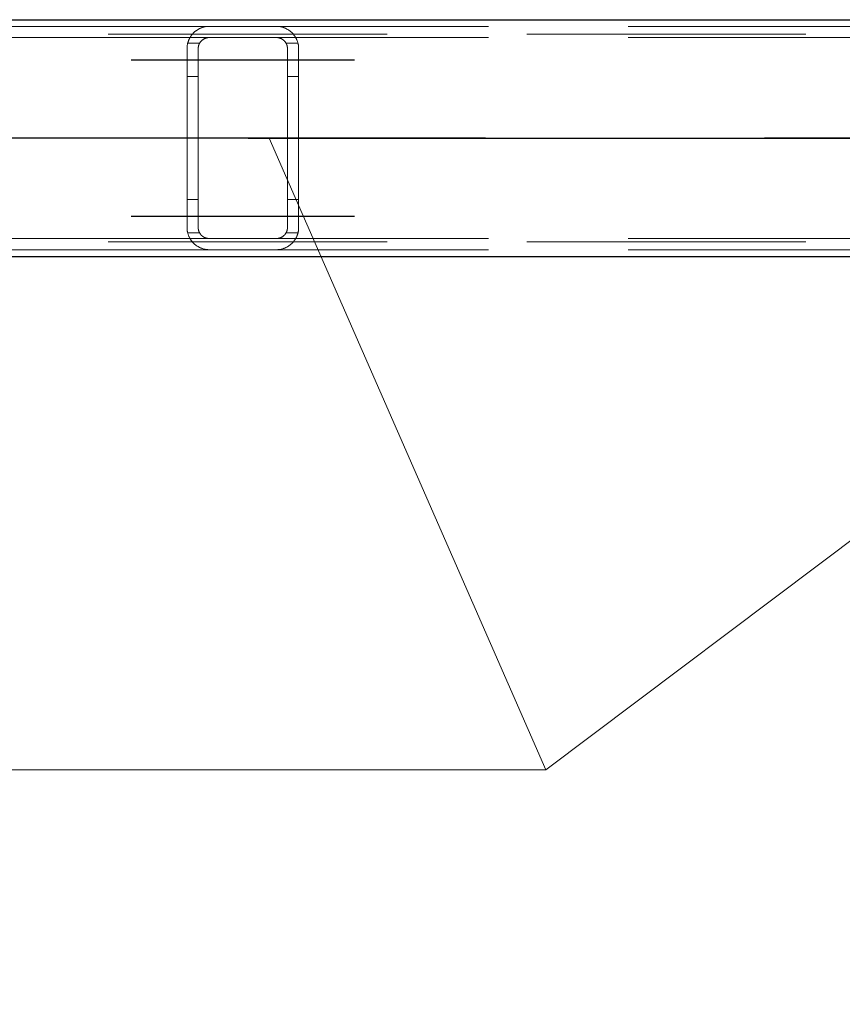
# Model space of a CAD drawing. Header units: millimetres. Extents: x -851 to 2, y 9346 to 10016.
# Tile 60 of 256: x -605.87 to -598.5, y 9385.17 to 9393.99. Entities that reach past the tile are written whole.
import ezdxf

# ---------------------------------------------------------------- set-up
doc = ezdxf.new("R2010")
doc.units = ezdxf.units.MM
doc.header["$LTSCALE"] = 10
doc.linetypes.add('HIDDEN', pattern=[0.375, 0.25, -0.125])
doc.linetypes.add('MITTE', pattern=[2, 1.25, -0.25, 0.25, -0.25])
for name, color, linetype, lineweight in [('PS_Hidden', 2, 'HIDDEN', 9), ('PS_Pos', 1, 'Continuous', 15), ('PS_Shape', 161, 'Continuous', 30), ('PS_SOLID', 7, 'Continuous', 30)]:
    doc.layers.add(name, color=color, linetype=linetype, lineweight=lineweight)
doc.layers.add('PS_Mid', color=5, linetype='MITTE')
doc.styles.add('simplex', font='simplex.shx', dxfattribs={"width": 0.75})

# ---------------------------------------------------------------- blocks, each defined once
blk = doc.blocks.new('*X1129')
at = {"layer": 'PS_Hidden', "color": 2, "linetype": 'HIDDEN'}
for p, q in [((-604.1684, 9393.932), (-613.5684, 9393.932)), ((-604.2862, 9393.8936), (-604.2823, 9393.8964)), ((-604.2823, 9393.8964), (-604.2783, 9393.8991)), ((-604.2783, 9393.8991), (-604.2741, 9393.9018)), ((-604.2741, 9393.9018), (-604.2697, 9393.9044)), ((-604.2697, 9393.9044), (-604.2652, 9393.907)), ((-604.2652, 9393.907), (-604.2605, 9393.9095)), ((-604.2605, 9393.9095), (-604.2556, 9393.9119)), ((-604.2556, 9393.9119), (-604.2506, 9393.9143)), ((-604.2506, 9393.9143), (-604.2455, 9393.9165)), ((-604.2455, 9393.9165), (-604.2402, 9393.9187)), ((-604.2402, 9393.9187), (-604.2348, 9393.9207)), ((-604.2348, 9393.9207), (-604.2293, 9393.9225)), ((-604.2293, 9393.9225), (-604.2236, 9393.9243)), ((-604.2236, 9393.9243), (-604.2177, 9393.9259)), ((-604.2177, 9393.9259), (-604.2114, 9393.9274)), ((-604.2114, 9393.9274), (-604.2046, 9393.9287)), ((-604.2046, 9393.9287), (-604.1976, 9393.9299)), ((-604.1976, 9393.9299), (-604.1904, 9393.9308)), ((-604.1904, 9393.9308), (-604.183, 9393.9315)), ((-604.183, 9393.9315), (-604.1756, 9393.9319)), ((-604.1756, 9393.9319), (-604.1684, 9393.932)), ((-604.1684, 9393.932), (-603.5684, 9393.932)), ((-594.1684, 9393.932), (-603.5684, 9393.932)), ((-603.5684, 9393.932), (-603.561, 9393.9319)), ((-603.561, 9393.9319), (-603.5536, 9393.9315)), ((-603.5536, 9393.9315), (-603.5464, 9393.9308)), ((-603.5464, 9393.9308), (-603.5392, 9393.9299)), ((-603.5392, 9393.9299), (-603.5323, 9393.9288)), ((-603.5323, 9393.9288), (-603.5257, 9393.9274)), ((-603.5257, 9393.9274), (-603.5194, 9393.9259)), ((-603.5194, 9393.9259), (-603.5134, 9393.9243)), ((-603.5134, 9393.9243), (-603.5078, 9393.9226)), ((-603.5078, 9393.9226), (-603.5025, 9393.9209)), ((-603.5025, 9393.9209), (-603.4973, 9393.919)), ((-603.4973, 9393.919), (-603.4923, 9393.917)), ((-603.4923, 9393.917), (-603.4873, 9393.9149)), ((-603.4873, 9393.9149), (-603.4825, 9393.9126)), ((-603.4825, 9393.9126), (-603.4778, 9393.9103)), ((-603.4778, 9393.9103), (-603.4732, 9393.9079)), ((-603.4732, 9393.9079), (-603.4687, 9393.9054)), ((-603.4687, 9393.9054), (-603.4643, 9393.9028)), ((-603.4643, 9393.9028), (-603.4601, 9393.9001)), ((-603.4601, 9393.9001), (-603.456, 9393.8974)), ((-603.456, 9393.8974), (-603.452, 9393.8946)), ((-603.452, 9393.8946), (-603.4481, 9393.8917)), ((-781.326, 9393.862), (-486.126, 9393.862)), ((-604.1684, 9393.832), (-613.5684, 9393.832)), ((-604.3545, 9393.8051), (-604.3528, 9393.8094)), ((-604.3528, 9393.8094), (-604.351, 9393.8136)), ((-604.351, 9393.8136), (-604.349, 9393.8178)), ((-604.349, 9393.8178), (-604.347, 9393.8219)), ((-604.347, 9393.8219), (-604.3449, 9393.826)), ((-604.3449, 9393.826), (-604.3427, 9393.83)), ((-604.3427, 9393.83), (-604.3404, 9393.834)), ((-604.3404, 9393.834), (-604.3381, 9393.8379)), ((-604.3381, 9393.8379), (-604.3356, 9393.8417)), ((-604.3356, 9393.8417), (-604.3331, 9393.8455)), ((-604.3331, 9393.8455), (-604.3305, 9393.8492)), ((-604.3305, 9393.8492), (-604.3278, 9393.8528)), ((-604.3278, 9393.8528), (-604.325, 9393.8564)), ((-604.325, 9393.8564), (-604.3222, 9393.8599)), ((-604.3222, 9393.8599), (-604.3193, 9393.8633)), ((-604.3193, 9393.8633), (-604.3163, 9393.8667)), ((-604.3163, 9393.8667), (-604.3132, 9393.8699)), ((-604.3132, 9393.8699), (-604.3101, 9393.8732)), ((-604.3101, 9393.8732), (-604.3069, 9393.8763)), ((-604.3069, 9393.8763), (-604.3036, 9393.8794)), ((-604.3036, 9393.8794), (-604.3003, 9393.8824)), ((-604.3003, 9393.8824), (-604.2969, 9393.8853)), ((-604.2969, 9393.8853), (-604.2934, 9393.8881)), ((-604.2934, 9393.8881), (-604.2899, 9393.8909)), ((-604.2899, 9393.8909), (-604.2862, 9393.8936)), ((-604.2349, 9393.8067), (-604.2367, 9393.805)), ((-604.2331, 9393.8082), (-604.2349, 9393.8067)), ((-604.2312, 9393.8098), (-604.2331, 9393.8082)), ((-604.2293, 9393.8113), (-604.2312, 9393.8098)), ((-604.2273, 9393.8129), (-604.2293, 9393.8113)), ((-604.2251, 9393.8144), (-604.2273, 9393.8129)), ((-604.2229, 9393.8158), (-604.2251, 9393.8144)), ((-604.2206, 9393.8173), (-604.2229, 9393.8158)), ((-604.2183, 9393.8187), (-604.2206, 9393.8173)), ((-604.2158, 9393.8201), (-604.2183, 9393.8187)), ((-604.2133, 9393.8214), (-604.2158, 9393.8201)), ((-604.2107, 9393.8226), (-604.2133, 9393.8214)), ((-604.208, 9393.8238), (-604.2107, 9393.8226)), ((-604.2053, 9393.825), (-604.208, 9393.8238)), ((-604.2025, 9393.826), (-604.2053, 9393.825)), ((-604.1996, 9393.827), (-604.2025, 9393.826)), ((-604.1967, 9393.8279), (-604.1996, 9393.827)), ((-604.1937, 9393.8288), (-604.1967, 9393.8279)), ((-604.1906, 9393.8295), (-604.1937, 9393.8288)), ((-604.1876, 9393.8302), (-604.1906, 9393.8295)), ((-604.1844, 9393.8307), (-604.1876, 9393.8302)), ((-604.1813, 9393.8312), (-604.1844, 9393.8307)), ((-604.1781, 9393.8316), (-604.1813, 9393.8312)), ((-604.1749, 9393.8318), (-604.1781, 9393.8316)), ((-604.1716, 9393.832), (-604.1749, 9393.8318)), ((-604.1684, 9393.832), (-604.1716, 9393.832)), ((-603.5684, 9393.832), (-604.1684, 9393.832)), ((-594.1684, 9393.832), (-603.5684, 9393.832)), ((-603.565, 9393.832), (-603.5684, 9393.832)), ((-603.5617, 9393.8318), (-603.565, 9393.832)), ((-603.5583, 9393.8315), (-603.5617, 9393.8318)), ((-603.5549, 9393.8311), (-603.5583, 9393.8315)), ((-603.5515, 9393.8306), (-603.5549, 9393.8311)), ((-603.5482, 9393.83), (-603.5515, 9393.8306)), ((-603.545, 9393.8293), (-603.5482, 9393.83)), ((-603.5419, 9393.8285), (-603.545, 9393.8293)), ((-603.5389, 9393.8276), (-603.5419, 9393.8285)), ((-603.536, 9393.8267), (-603.5389, 9393.8276)), ((-603.5333, 9393.8257), (-603.536, 9393.8267)), ((-603.5307, 9393.8246), (-603.5333, 9393.8257)), ((-603.5281, 9393.8235), (-603.5307, 9393.8246)), ((-603.5255, 9393.8223), (-603.5281, 9393.8235)), ((-603.523, 9393.8211), (-603.5255, 9393.8223)), ((-603.5205, 9393.8198), (-603.523, 9393.8211)), ((-603.5181, 9393.8184), (-603.5205, 9393.8198)), ((-603.5158, 9393.817), (-603.5181, 9393.8184)), ((-603.5135, 9393.8155), (-603.5158, 9393.817)), ((-603.5113, 9393.814), (-603.5135, 9393.8155)), ((-603.5091, 9393.8125), (-603.5113, 9393.814)), ((-603.5071, 9393.8109), (-603.5091, 9393.8125)), ((-603.505, 9393.8094), (-603.5071, 9393.8109)), ((-603.5031, 9393.8078), (-603.505, 9393.8094)), ((-603.5013, 9393.8062), (-603.5031, 9393.8078)), ((-603.4995, 9393.8046), (-603.5013, 9393.8062)), ((-603.4481, 9393.8917), (-603.4443, 9393.8889)), ((-603.4443, 9393.8889), (-603.4407, 9393.8859)), ((-603.4407, 9393.8859), (-603.4372, 9393.883)), ((-603.4372, 9393.883), (-603.4338, 9393.88)), ((-603.4338, 9393.88), (-603.4306, 9393.877)), ((-603.4306, 9393.877), (-603.4275, 9393.874)), ((-603.4275, 9393.874), (-603.4245, 9393.8709)), ((-603.4245, 9393.8709), (-603.4215, 9393.8678)), ((-603.4215, 9393.8678), (-603.4186, 9393.8646)), ((-603.4186, 9393.8646), (-603.4157, 9393.8612)), ((-603.4157, 9393.8612), (-603.4129, 9393.8579)), ((-603.4129, 9393.8579), (-603.4102, 9393.8544)), ((-603.4102, 9393.8544), (-603.4075, 9393.8508)), ((-603.4075, 9393.8508), (-603.4049, 9393.8472)), ((-603.4049, 9393.8472), (-603.4023, 9393.8435)), ((-603.4023, 9393.8435), (-603.3999, 9393.8397)), ((-603.3999, 9393.8397), (-603.3975, 9393.8359)), ((-603.3975, 9393.8359), (-603.3951, 9393.8319)), ((-603.3951, 9393.8319), (-603.3929, 9393.8279)), ((-603.3929, 9393.8279), (-603.3907, 9393.8239)), ((-603.3907, 9393.8239), (-603.3886, 9393.8197)), ((-603.3886, 9393.8197), (-603.3866, 9393.8155)), ((-603.3866, 9393.8155), (-603.3847, 9393.8113)), ((-603.3847, 9393.8113), (-603.3829, 9393.8069)), ((-603.3829, 9393.8069), (-603.3812, 9393.8025)), ((-604.3684, 9393.732), (-604.3683, 9393.7367)), ((-604.3684, 9392.132), (-604.3684, 9393.732)), ((-604.3683, 9393.7367), (-604.3681, 9393.7414)), ((-604.3681, 9393.7414), (-604.3679, 9393.7461)), ((-604.3679, 9393.7461), (-604.3675, 9393.7508)), ((-604.3675, 9393.7508), (-604.367, 9393.7554)), ((-604.367, 9393.7554), (-604.3664, 9393.7601)), ((-604.3664, 9393.7601), (-604.3656, 9393.7647)), ((-604.3656, 9393.7647), (-604.3648, 9393.7693)), ((-604.3648, 9393.7693), (-604.3639, 9393.7739)), ((-604.3639, 9393.7739), (-604.3629, 9393.7785)), ((-604.3629, 9393.7785), (-604.3617, 9393.783)), ((-604.255, 9393.782), (-604.362, 9393.782)), ((-604.3617, 9393.783), (-604.3605, 9393.7875)), ((-604.3605, 9393.7875), (-604.3591, 9393.792)), ((-604.3591, 9393.792), (-604.3577, 9393.7964)), ((-604.3577, 9393.7964), (-604.3562, 9393.8008)), ((-604.3562, 9393.8008), (-604.3545, 9393.8051)), ((-604.2683, 9393.7342), (-604.2684, 9393.732)), ((-604.2684, 9393.732), (-604.2684, 9392.132)), ((-604.2682, 9393.7385), (-604.2683, 9393.7363)), ((-604.2683, 9393.7363), (-604.2683, 9393.7342)), ((-604.268, 9393.7407), (-604.2682, 9393.7385)), ((-604.2678, 9393.7428), (-604.268, 9393.7407)), ((-604.2675, 9393.745), (-604.2678, 9393.7428)), ((-604.2672, 9393.7472), (-604.2675, 9393.745)), ((-604.2668, 9393.7494), (-604.2672, 9393.7472)), ((-604.2664, 9393.7515), (-604.2668, 9393.7494)), ((-604.266, 9393.7537), (-604.2664, 9393.7515)), ((-604.2655, 9393.7559), (-604.266, 9393.7537)), ((-604.2649, 9393.7581), (-604.2655, 9393.7559)), ((-604.2643, 9393.7602), (-604.2649, 9393.7581)), ((-604.2636, 9393.7624), (-604.2643, 9393.7602)), ((-604.2629, 9393.7645), (-604.2636, 9393.7624)), ((-604.2622, 9393.7666), (-604.2629, 9393.7645)), ((-604.2614, 9393.7688), (-604.2622, 9393.7666)), ((-604.2605, 9393.7709), (-604.2614, 9393.7688)), ((-604.2596, 9393.773), (-604.2605, 9393.7709)), ((-604.2587, 9393.775), (-604.2596, 9393.773)), ((-604.2577, 9393.7771), (-604.2587, 9393.775)), ((-604.2566, 9393.7791), (-604.2577, 9393.7771)), ((-604.2555, 9393.7811), (-604.2566, 9393.7791)), ((-604.2543, 9393.7831), (-604.2555, 9393.7811)), ((-604.2531, 9393.7851), (-604.2543, 9393.7831)), ((-604.2519, 9393.7871), (-604.2531, 9393.7851)), ((-604.2506, 9393.789), (-604.2519, 9393.7871)), ((-604.2492, 9393.7909), (-604.2506, 9393.789)), ((-604.2478, 9393.7927), (-604.2492, 9393.7909)), ((-604.2464, 9393.7946), (-604.2478, 9393.7927)), ((-604.2449, 9393.7964), (-604.2464, 9393.7946)), ((-604.2434, 9393.7982), (-604.2449, 9393.7964)), ((-604.2418, 9393.8), (-604.2434, 9393.7982)), ((-604.2401, 9393.8017), (-604.2418, 9393.8)), ((-604.2385, 9393.8034), (-604.2401, 9393.8017)), ((-604.2367, 9393.805), (-604.2385, 9393.8034)), ((-603.4979, 9393.803), (-603.4995, 9393.8046)), ((-603.4963, 9393.8013), (-603.4979, 9393.803)), ((-603.4947, 9393.7997), (-603.4963, 9393.8013)), ((-603.4932, 9393.798), (-603.4947, 9393.7997)), ((-603.4918, 9393.7963), (-603.4932, 9393.798)), ((-603.4903, 9393.7945), (-603.4918, 9393.7963)), ((-603.489, 9393.7927), (-603.4903, 9393.7945)), ((-603.4876, 9393.7909), (-603.489, 9393.7927)), ((-603.4863, 9393.789), (-603.4876, 9393.7909)), ((-603.485, 9393.7871), (-603.4863, 9393.789)), ((-603.4838, 9393.7852), (-603.485, 9393.7871)), ((-603.4827, 9393.7832), (-603.4838, 9393.7852)), ((-603.4815, 9393.7812), (-603.4827, 9393.7832)), ((-603.3747, 9393.782), (-603.4818, 9393.782)), ((-603.4804, 9393.7792), (-603.4815, 9393.7812)), ((-603.4794, 9393.7772), (-603.4804, 9393.7792)), ((-603.4784, 9393.7752), (-603.4794, 9393.7772)), ((-603.4774, 9393.7731), (-603.4784, 9393.7752)), ((-603.4765, 9393.771), (-603.4774, 9393.7731)), ((-603.4757, 9393.7689), (-603.4765, 9393.771)), ((-603.4749, 9393.7668), (-603.4757, 9393.7689)), ((-603.4741, 9393.7647), (-603.4749, 9393.7668)), ((-603.4734, 9393.7625), (-603.4741, 9393.7647)), ((-603.4727, 9393.7604), (-603.4734, 9393.7625)), ((-603.4721, 9393.7582), (-603.4727, 9393.7604)), ((-603.4715, 9393.7561), (-603.4721, 9393.7582)), ((-603.4709, 9393.7539), (-603.4715, 9393.7561)), ((-603.4705, 9393.7517), (-603.4709, 9393.7539)), ((-603.47, 9393.7495), (-603.4705, 9393.7517)), ((-603.4696, 9393.7473), (-603.47, 9393.7495)), ((-603.4693, 9393.7451), (-603.4696, 9393.7473)), ((-603.469, 9393.7429), (-603.4693, 9393.7451)), ((-603.4688, 9393.7408), (-603.469, 9393.7429)), ((-603.4686, 9393.7386), (-603.4688, 9393.7408)), ((-603.4685, 9393.7364), (-603.4686, 9393.7386)), ((-603.4684, 9393.7342), (-603.4685, 9393.7364)), ((-603.4684, 9393.732), (-603.4684, 9393.7342)), ((-603.4684, 9392.132), (-603.4684, 9393.732)), ((-603.3812, 9393.8025), (-603.3796, 9393.7981)), ((-603.3796, 9393.7981), (-603.3781, 9393.7936)), ((-603.3781, 9393.7936), (-603.3767, 9393.7891)), ((-603.3767, 9393.7891), (-603.3754, 9393.7845)), ((-603.3754, 9393.7845), (-603.3742, 9393.7798)), ((-603.3742, 9393.7798), (-603.3731, 9393.7752)), ((-603.3731, 9393.7752), (-603.3721, 9393.7704)), ((-603.3721, 9393.7704), (-603.3713, 9393.7657)), ((-603.3713, 9393.7657), (-603.3705, 9393.7609)), ((-603.3705, 9393.7609), (-603.3699, 9393.7562)), ((-603.3699, 9393.7562), (-603.3693, 9393.7514)), ((-603.3693, 9393.7514), (-603.3689, 9393.7465)), ((-603.3689, 9393.7465), (-603.3686, 9393.7417)), ((-603.3686, 9393.7417), (-603.3684, 9393.7369)), ((-603.3684, 9393.7369), (-603.3684, 9393.732)), ((-603.3684, 9393.732), (-603.3684, 9393.732)), ((-603.3684, 9393.732), (-603.3684, 9392.132)), ((-604.2684, 9393.482), (-604.3684, 9393.482)), ((-603.3684, 9393.482), (-603.4684, 9393.482)), ((-604.2684, 9392.382), (-604.3684, 9392.382)), ((-603.3684, 9392.382), (-603.4684, 9392.382)), ((-604.3683, 9392.1273), (-604.3684, 9392.132)), ((-604.3684, 9392.132), (-604.3684, 9392.132)), ((-604.2684, 9392.132), (-604.2683, 9392.1299)), ((-603.4684, 9392.1299), (-603.4684, 9392.132)), ((-603.3684, 9392.132), (-603.3684, 9392.1272)), ((-604.3681, 9392.1227), (-604.3683, 9392.1273)), ((-604.3679, 9392.118), (-604.3681, 9392.1227)), ((-604.3675, 9392.1133), (-604.3679, 9392.118)), ((-604.367, 9392.1086), (-604.3675, 9392.1133)), ((-604.3664, 9392.104), (-604.367, 9392.1086)), ((-604.3656, 9392.0993), (-604.3664, 9392.104)), ((-604.3648, 9392.0947), (-604.3656, 9392.0993)), ((-604.3639, 9392.0902), (-604.3648, 9392.0947)), ((-604.3629, 9392.0856), (-604.3639, 9392.0902)), ((-604.3617, 9392.0811), (-604.3629, 9392.0856)), ((-604.255, 9392.082), (-604.362, 9392.082)), ((-604.3605, 9392.0766), (-604.3617, 9392.0811)), ((-604.3591, 9392.0721), (-604.3605, 9392.0766)), ((-604.3577, 9392.0677), (-604.3591, 9392.0721)), ((-604.3562, 9392.0633), (-604.3577, 9392.0677)), ((-604.3545, 9392.059), (-604.3562, 9392.0633)), ((-604.3528, 9392.0547), (-604.3545, 9392.059)), ((-604.351, 9392.0504), (-604.3528, 9392.0547)), ((-604.349, 9392.0463), (-604.351, 9392.0504)), ((-604.347, 9392.0421), (-604.349, 9392.0463)), ((-604.3449, 9392.0381), (-604.347, 9392.0421)), ((-604.2683, 9392.1299), (-604.2683, 9392.1277)), ((-604.2683, 9392.1277), (-604.2682, 9392.1256)), ((-604.2682, 9392.1256), (-604.268, 9392.1234)), ((-604.268, 9392.1234), (-604.2678, 9392.1212)), ((-604.2678, 9392.1212), (-604.2675, 9392.1191)), ((-604.2675, 9392.1191), (-604.2672, 9392.1169)), ((-604.2672, 9392.1169), (-604.2668, 9392.1147)), ((-604.2668, 9392.1147), (-604.2664, 9392.1125)), ((-604.2664, 9392.1125), (-604.266, 9392.1104)), ((-604.266, 9392.1104), (-604.2655, 9392.1082)), ((-604.2655, 9392.1082), (-604.2649, 9392.106)), ((-604.2649, 9392.106), (-604.2643, 9392.1039)), ((-604.2643, 9392.1039), (-604.2636, 9392.1017)), ((-604.2636, 9392.1017), (-604.2629, 9392.0996)), ((-604.2629, 9392.0996), (-604.2622, 9392.0974)), ((-604.2622, 9392.0974), (-604.2614, 9392.0953)), ((-604.2614, 9392.0953), (-604.2605, 9392.0932)), ((-604.2605, 9392.0932), (-604.2596, 9392.0911)), ((-604.2596, 9392.0911), (-604.2587, 9392.089)), ((-604.2587, 9392.089), (-604.2577, 9392.087)), ((-604.2577, 9392.087), (-604.2566, 9392.085)), ((-604.2566, 9392.085), (-604.2555, 9392.0829)), ((-604.2555, 9392.0829), (-604.2543, 9392.0809)), ((-604.2543, 9392.0809), (-604.2531, 9392.079)), ((-604.2531, 9392.079), (-604.2519, 9392.077)), ((-604.2519, 9392.077), (-604.2506, 9392.0751)), ((-604.2506, 9392.0751), (-604.2492, 9392.0732)), ((-604.2492, 9392.0732), (-604.2478, 9392.0713)), ((-604.2478, 9392.0713), (-604.2464, 9392.0695)), ((-604.2464, 9392.0695), (-604.2449, 9392.0677)), ((-604.2449, 9392.0677), (-604.2434, 9392.0659)), ((-604.2434, 9392.0659), (-604.2418, 9392.0641)), ((-604.2418, 9392.0641), (-604.2401, 9392.0624)), ((-604.2401, 9392.0624), (-604.2385, 9392.0607)), ((-604.2385, 9392.0607), (-604.2367, 9392.059)), ((-604.2367, 9392.059), (-604.2349, 9392.0574)), ((-604.2349, 9392.0574), (-604.2331, 9392.0558)), ((-604.2331, 9392.0558), (-604.2312, 9392.0543)), ((-604.2312, 9392.0543), (-604.2293, 9392.0527)), ((-604.2293, 9392.0527), (-604.2273, 9392.0512)), ((-604.2273, 9392.0512), (-604.2251, 9392.0497)), ((-604.2251, 9392.0497), (-604.2229, 9392.0482)), ((-604.2229, 9392.0482), (-604.2206, 9392.0468)), ((-604.2206, 9392.0468), (-604.2183, 9392.0454)), ((-604.2183, 9392.0454), (-604.2158, 9392.044)), ((-604.2158, 9392.044), (-604.2133, 9392.0427)), ((-604.2133, 9392.0427), (-604.2107, 9392.0414)), ((-603.5255, 9392.0417), (-603.523, 9392.043)), ((-603.523, 9392.043), (-603.5205, 9392.0443)), ((-603.5205, 9392.0443), (-603.5181, 9392.0457)), ((-603.5181, 9392.0457), (-603.5158, 9392.0471)), ((-603.5158, 9392.0471), (-603.5135, 9392.0485)), ((-603.5135, 9392.0485), (-603.5113, 9392.05)), ((-603.5113, 9392.05), (-603.5091, 9392.0516)), ((-603.5091, 9392.0516), (-603.5071, 9392.0531)), ((-603.5071, 9392.0531), (-603.505, 9392.0547)), ((-603.505, 9392.0547), (-603.5031, 9392.0563)), ((-603.5031, 9392.0563), (-603.5013, 9392.0579)), ((-603.5013, 9392.0579), (-603.4995, 9392.0595)), ((-603.4995, 9392.0595), (-603.4979, 9392.0611)), ((-603.4979, 9392.0611), (-603.4963, 9392.0627)), ((-603.4963, 9392.0627), (-603.4947, 9392.0644)), ((-603.4947, 9392.0644), (-603.4932, 9392.0661)), ((-603.4932, 9392.0661), (-603.4918, 9392.0678)), ((-603.4918, 9392.0678), (-603.4903, 9392.0696)), ((-603.4903, 9392.0696), (-603.489, 9392.0714)), ((-603.489, 9392.0714), (-603.4876, 9392.0732)), ((-603.4876, 9392.0732), (-603.4863, 9392.0751)), ((-603.4863, 9392.0751), (-603.485, 9392.077)), ((-603.485, 9392.077), (-603.4838, 9392.0789)), ((-603.4838, 9392.0789), (-603.4827, 9392.0809)), ((-603.4827, 9392.0809), (-603.4815, 9392.0828)), ((-603.3747, 9392.082), (-603.4818, 9392.082)), ((-603.4815, 9392.0828), (-603.4804, 9392.0848)), ((-603.4804, 9392.0848), (-603.4794, 9392.0868)), ((-603.4794, 9392.0868), (-603.4784, 9392.0889)), ((-603.4784, 9392.0889), (-603.4774, 9392.091)), ((-603.4774, 9392.091), (-603.4765, 9392.093)), ((-603.4765, 9392.093), (-603.4757, 9392.0951)), ((-603.4757, 9392.0951), (-603.4749, 9392.0973)), ((-603.4749, 9392.0973), (-603.4741, 9392.0994)), ((-603.4741, 9392.0994), (-603.4734, 9392.1015)), ((-603.4734, 9392.1015), (-603.4727, 9392.1037)), ((-603.4727, 9392.1037), (-603.4721, 9392.1058)), ((-603.4721, 9392.1058), (-603.4715, 9392.108)), ((-603.4715, 9392.108), (-603.4709, 9392.1102)), ((-603.4709, 9392.1102), (-603.4705, 9392.1124)), ((-603.4705, 9392.1124), (-603.47, 9392.1146)), ((-603.47, 9392.1146), (-603.4696, 9392.1167)), ((-603.4696, 9392.1167), (-603.4693, 9392.1189)), ((-603.4693, 9392.1189), (-603.469, 9392.1211)), ((-603.469, 9392.1211), (-603.4688, 9392.1233)), ((-603.4688, 9392.1233), (-603.4686, 9392.1255)), ((-603.4686, 9392.1255), (-603.4685, 9392.1277)), ((-603.4685, 9392.1277), (-603.4684, 9392.1299)), ((-603.3886, 9392.0443), (-603.3907, 9392.0402)), ((-603.3866, 9392.0485), (-603.3886, 9392.0443)), ((-603.3847, 9392.0528), (-603.3866, 9392.0485)), ((-603.3829, 9392.0571), (-603.3847, 9392.0528)), ((-603.3812, 9392.0615), (-603.3829, 9392.0571)), ((-603.3796, 9392.066), (-603.3812, 9392.0615)), ((-603.3781, 9392.0705), (-603.3796, 9392.066)), ((-603.3767, 9392.075), (-603.3781, 9392.0705)), ((-603.3754, 9392.0796), (-603.3767, 9392.075)), ((-603.3742, 9392.0842), (-603.3754, 9392.0796)), ((-603.3731, 9392.0889), (-603.3742, 9392.0842)), ((-603.3721, 9392.0936), (-603.3731, 9392.0889)), ((-603.3713, 9392.0984), (-603.3721, 9392.0936)), ((-603.3705, 9392.1031), (-603.3713, 9392.0984)), ((-603.3699, 9392.1079), (-603.3705, 9392.1031)), ((-603.3693, 9392.1127), (-603.3699, 9392.1079)), ((-603.3689, 9392.1175), (-603.3693, 9392.1127)), ((-603.3686, 9392.1224), (-603.3689, 9392.1175)), ((-603.3684, 9392.1272), (-603.3686, 9392.1224)), ((-781.326, 9392.002), (-486.126, 9392.002)), ((-604.1684, 9392.032), (-613.5684, 9392.032)), ((-604.3427, 9392.034), (-604.3449, 9392.0381)), ((-604.3404, 9392.0301), (-604.3427, 9392.034)), ((-604.3381, 9392.0262), (-604.3404, 9392.0301)), ((-604.3356, 9392.0224), (-604.3381, 9392.0262)), ((-604.3331, 9392.0186), (-604.3356, 9392.0224)), ((-604.3305, 9392.0149), (-604.3331, 9392.0186)), ((-604.3278, 9392.0113), (-604.3305, 9392.0149)), ((-604.325, 9392.0077), (-604.3278, 9392.0113)), ((-604.3222, 9392.0042), (-604.325, 9392.0077)), ((-604.3193, 9392.0008), (-604.3222, 9392.0042)), ((-604.3163, 9391.9974), (-604.3193, 9392.0008)), ((-604.3132, 9391.9941), (-604.3163, 9391.9974)), ((-604.3101, 9391.9909), (-604.3132, 9391.9941)), ((-604.3069, 9391.9878), (-604.3101, 9391.9909)), ((-604.3036, 9391.9847), (-604.3069, 9391.9878)), ((-604.3003, 9391.9817), (-604.3036, 9391.9847)), ((-604.2969, 9391.9788), (-604.3003, 9391.9817)), ((-604.2934, 9391.9759), (-604.2969, 9391.9788)), ((-604.2899, 9391.9732), (-604.2934, 9391.9759)), ((-604.2862, 9391.9704), (-604.2899, 9391.9732)), ((-604.2823, 9391.9677), (-604.2862, 9391.9704)), ((-604.2783, 9391.965), (-604.2823, 9391.9677)), ((-604.2741, 9391.9623), (-604.2783, 9391.965)), ((-604.2697, 9391.9597), (-604.2741, 9391.9623)), ((-604.2652, 9391.9571), (-604.2697, 9391.9597)), ((-604.2605, 9391.9546), (-604.2652, 9391.9571)), ((-604.2556, 9391.9521), (-604.2605, 9391.9546)), ((-604.2107, 9392.0414), (-604.208, 9392.0402)), ((-604.208, 9392.0402), (-604.2053, 9392.0391)), ((-604.2053, 9392.0391), (-604.2025, 9392.038)), ((-604.2025, 9392.038), (-604.1996, 9392.037)), ((-604.1996, 9392.037), (-604.1967, 9392.0361)), ((-604.1967, 9392.0361), (-604.1937, 9392.0353)), ((-604.1937, 9392.0353), (-604.1906, 9392.0345)), ((-604.1906, 9392.0345), (-604.1876, 9392.0339)), ((-604.1876, 9392.0339), (-604.1844, 9392.0333)), ((-604.1844, 9392.0333), (-604.1813, 9392.0329)), ((-604.1813, 9392.0329), (-604.1781, 9392.0325)), ((-604.1781, 9392.0325), (-604.1749, 9392.0322)), ((-604.1749, 9392.0322), (-604.1716, 9392.0321)), ((-604.1716, 9392.0321), (-604.1684, 9392.032)), ((-604.1684, 9392.032), (-603.5684, 9392.032)), ((-603.5684, 9392.032), (-603.565, 9392.0321)), ((-594.1684, 9392.032), (-603.5684, 9392.032)), ((-603.565, 9392.0321), (-603.5617, 9392.0323)), ((-603.5617, 9392.0323), (-603.5583, 9392.0326)), ((-603.5583, 9392.0326), (-603.5549, 9392.033)), ((-603.5549, 9392.033), (-603.5515, 9392.0335)), ((-603.5515, 9392.0335), (-603.5482, 9392.0341)), ((-603.5482, 9392.0341), (-603.545, 9392.0348)), ((-603.545, 9392.0348), (-603.5419, 9392.0356)), ((-603.5419, 9392.0356), (-603.5389, 9392.0365)), ((-603.5389, 9392.0365), (-603.536, 9392.0374)), ((-603.536, 9392.0374), (-603.5333, 9392.0384)), ((-603.5333, 9392.0384), (-603.5307, 9392.0394)), ((-603.5307, 9392.0394), (-603.5281, 9392.0405)), ((-603.5281, 9392.0405), (-603.5255, 9392.0417)), ((-603.4732, 9391.9562), (-603.4778, 9391.9538)), ((-603.4687, 9391.9587), (-603.4732, 9391.9562)), ((-603.4643, 9391.9613), (-603.4687, 9391.9587)), ((-603.4601, 9391.964), (-603.4643, 9391.9613)), ((-603.456, 9391.9667), (-603.4601, 9391.964)), ((-603.452, 9391.9695), (-603.456, 9391.9667)), ((-603.4481, 9391.9723), (-603.452, 9391.9695)), ((-603.4443, 9391.9752), (-603.4481, 9391.9723)), ((-603.4407, 9391.9781), (-603.4443, 9391.9752)), ((-603.4372, 9391.9811), (-603.4407, 9391.9781)), ((-603.4338, 9391.9841), (-603.4372, 9391.9811)), ((-603.4306, 9391.9871), (-603.4338, 9391.9841)), ((-603.4275, 9391.9901), (-603.4306, 9391.9871)), ((-603.4245, 9391.9932), (-603.4275, 9391.9901)), ((-603.4215, 9391.9963), (-603.4245, 9391.9932)), ((-603.4186, 9391.9995), (-603.4215, 9391.9963)), ((-603.4157, 9392.0028), (-603.4186, 9391.9995)), ((-603.4129, 9392.0062), (-603.4157, 9392.0028)), ((-603.4102, 9392.0097), (-603.4129, 9392.0062)), ((-603.4075, 9392.0132), (-603.4102, 9392.0097)), ((-603.4049, 9392.0169), (-603.4075, 9392.0132)), ((-603.4023, 9392.0206), (-603.4049, 9392.0169)), ((-603.3999, 9392.0244), (-603.4023, 9392.0206)), ((-603.3975, 9392.0282), (-603.3999, 9392.0244)), ((-603.3951, 9392.0321), (-603.3975, 9392.0282)), ((-603.3929, 9392.0361), (-603.3951, 9392.0321)), ((-603.3907, 9392.0402), (-603.3929, 9392.0361)), ((-604.1684, 9391.932), (-613.5684, 9391.932)), ((-604.2506, 9391.9498), (-604.2556, 9391.9521)), ((-604.2455, 9391.9475), (-604.2506, 9391.9498)), ((-604.2402, 9391.9454), (-604.2455, 9391.9475)), ((-604.2348, 9391.9434), (-604.2402, 9391.9454)), ((-604.2293, 9391.9415), (-604.2348, 9391.9434)), ((-604.2236, 9391.9398), (-604.2293, 9391.9415)), ((-604.2177, 9391.9382), (-604.2236, 9391.9398)), ((-604.2114, 9391.9367), (-604.2177, 9391.9382)), ((-604.2046, 9391.9354), (-604.2114, 9391.9367)), ((-604.1976, 9391.9342), (-604.2046, 9391.9354)), ((-604.1904, 9391.9333), (-604.1976, 9391.9342)), ((-604.183, 9391.9326), (-604.1904, 9391.9333)), ((-604.1756, 9391.9322), (-604.183, 9391.9326)), ((-604.1684, 9391.932), (-604.1756, 9391.9322)), ((-603.5684, 9391.932), (-604.1684, 9391.932)), ((-603.561, 9391.9322), (-603.5684, 9391.932)), ((-594.1684, 9391.932), (-603.5684, 9391.932)), ((-603.5536, 9391.9326), (-603.561, 9391.9322)), ((-603.5464, 9391.9333), (-603.5536, 9391.9326)), ((-603.5392, 9391.9342), (-603.5464, 9391.9333)), ((-603.5323, 9391.9353), (-603.5392, 9391.9342)), ((-603.5257, 9391.9366), (-603.5323, 9391.9353)), ((-603.5194, 9391.9381), (-603.5257, 9391.9366)), ((-603.5134, 9391.9397), (-603.5194, 9391.9381)), ((-603.5078, 9391.9414), (-603.5134, 9391.9397)), ((-603.5025, 9391.9432), (-603.5078, 9391.9414)), ((-603.4973, 9391.9451), (-603.5025, 9391.9432)), ((-603.4923, 9391.9471), (-603.4973, 9391.9451)), ((-603.4873, 9391.9492), (-603.4923, 9391.9471)), ((-603.4825, 9391.9514), (-603.4873, 9391.9492)), ((-603.4778, 9391.9538), (-603.4825, 9391.9514))]:
    blk.add_line(p, q, dxfattribs=at)
at = {"layer": 'PS_Mid', "color": 5, "linetype": 'MITTE'}
for p, q in [((-604.8684, 9393.632), (-603.7684, 9393.632)), ((-604.8684, 9393.632), (-603.7684, 9393.632)), ((-603.9684, 9393.632), (-602.8684, 9393.632)), ((-603.9684, 9393.632), (-602.8684, 9393.632)), ((-783.8217, 9392.932), (-483.6304, 9392.932)), ((-581.6947, 9392.932), (-636.0421, 9392.932)), ((-603.8684, 9392.932), (-603.8684, 9392.932)), ((-604.8684, 9392.232), (-603.7684, 9392.232)), ((-604.8684, 9392.232), (-603.7684, 9392.232)), ((-603.9684, 9392.232), (-602.8684, 9392.232)), ((-603.9684, 9392.232), (-602.8684, 9392.232))]:
    blk.add_line(p, q, dxfattribs=at)
at = {"layer": 'PS_SOLID', "color": 7, "linetype": 'Continuous'}
for p, q in [((-781.326, 9393.992), (-486.126, 9393.992)), ((-781.326, 9391.872), (-486.126, 9391.872))]:
    blk.add_line(p, q, dxfattribs=at)
blk = doc.blocks.new('*X1400')
at = {"color": 1}
for p in [(-593.6325, 9392.932), (-606.1535, 9387.2738)]:
    blk.add_line(p, (-601.1535, 9387.2738), dxfattribs=at)
blk = doc.blocks.new('*X1401')
at = {"color": 1}
for p, q in [((-603.6325, 9392.932), (-601.1535, 9387.2738)), ((-613.0749, 9389.3738), (-608.2535, 9389.3738)), ((-606.1535, 9387.2738), (-601.1535, 9387.2738)), ((-613.0749, 9385.1738), (-608.2535, 9385.1738))]:
    blk.add_line(p, q, dxfattribs=at)
for centre, start, end in [((-613.0749, 9387.2738), 90, 270), ((-608.2535, 9387.2738), 270, 90)]:
    blk.add_arc(centre, 2.1, start, end, dxfattribs=at)
at = {"color": 30, "style": 'simplex', "width": 0.75}
blk.add_text('591', height=3, dxfattribs=at).set_placement((-613.0749, 9385.7738))

msp = doc.modelspace()

# ---------------------------------------------------------------- block references
at = {"layer": 'PS_Pos'}
for name in ['*X1400', '*X1401']:
    msp.add_blockref(name, (0, 0), dxfattribs=at)
at = {"layer": 'PS_Shape', "color": 31}
msp.add_blockref('*X1129', (0, 0), dxfattribs=at)

doc.saveas('drawing.dxf')
